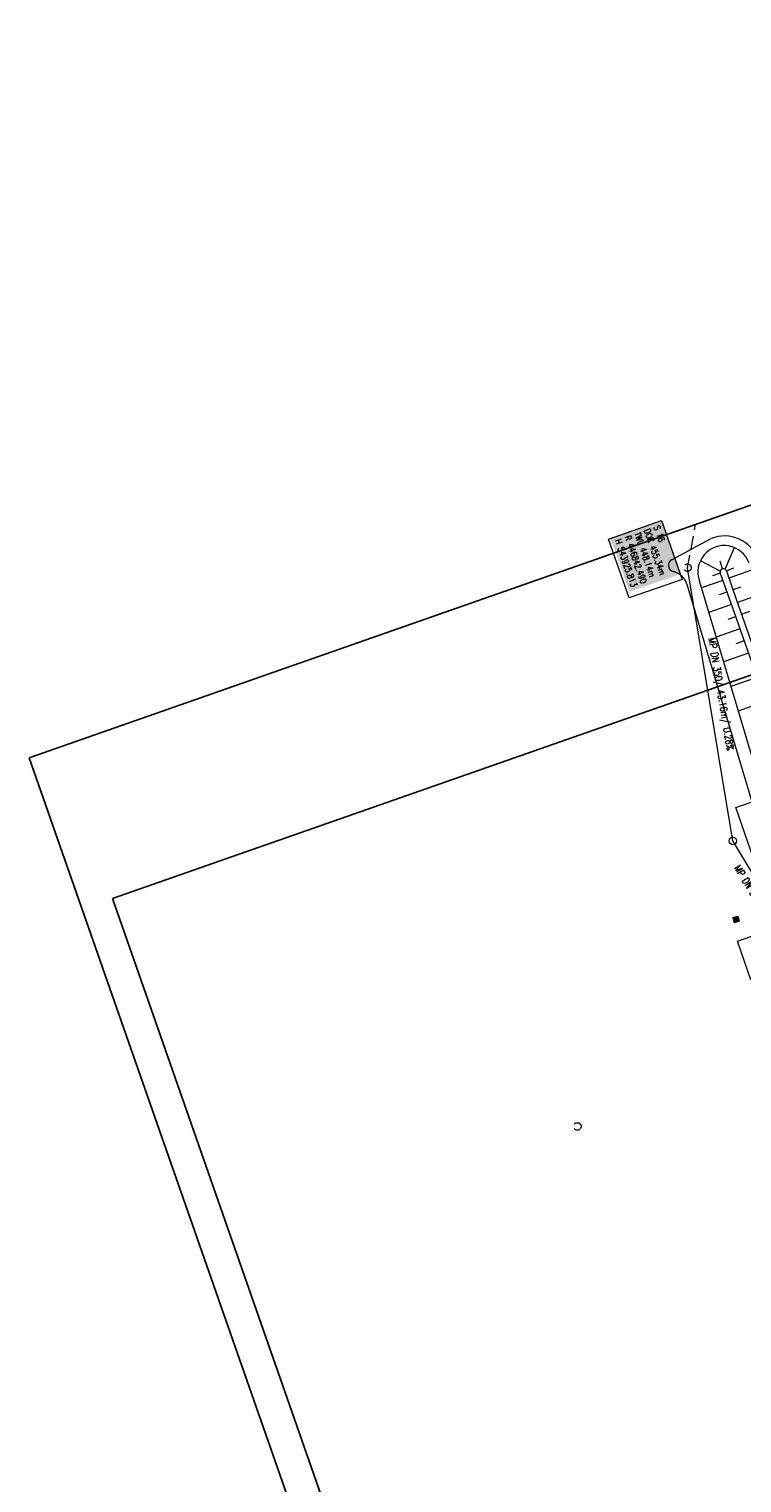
# Model space of a CAD drawing. Extents: x 232973 to 447511, y -373687 to 444035.
# Tile 16 of 40: x 446740 to 446851, y 443783 to 444010. Entities that reach past the tile are written whole.
import ezdxf

# ---------------------------------------------------------------- set-up
doc = ezdxf.new("R2010")
doc.units = 0
doc.header["$LTSCALE"] = 2
doc.header["$MEASUREMENT"] = 0
doc.linetypes.add('AUSGEZOGEN', pattern=[0])
doc.linetypes.add('GESTRICH-X2', pattern=[1.5, 1, -0.5])
doc.layers.get('0').update_dxf_attribs({"linetype": 'AUSGEZOGEN'})
for name, color, linetype in [('Beschriftung', 7, 'CONTINUOUS'), ('GLOBAL', 7, 'CONTINUOUS'), ('Hintergrund', 7, 'CONTINUOUS'), ('Hintergrundplan', 7, 'CONTINUOUS'), ('KANAL', 7, 'GESTRICH-X2'), ('Planeinteilung', 6, 'CONTINUOUS'), ('RAHMEN', 250, 'AUSGEZOGEN')]:
    doc.layers.add(name, color=color, linetype=linetype)
doc.styles.add('14059', font='txt_____.ttf', dxfattribs={"width": 0.8, "height": 1})
doc.styles.add('905', font='txt_____.ttf', dxfattribs={"width": 0.8, "height": 1})

# ---------------------------------------------------------------- blocks, each defined once
blk = doc.blocks.new('1135420')
for p, q in [((0, 297), (0, 0)), ((0, 0), (1135, 0))]:
    blk.add_line(p, q)
at = {"layer": 'RAHMEN'}
for p, q in [((25, 415), (25, 5)), ((25, 5), (950, 5))]:
    blk.add_line(p, q, dxfattribs=at)
blk = doc.blocks.new('Schacht')
at = {"color": 18, "lineweight": 5, "true_color": 0x000000}
blk.add_circle((0, 0), 0.779, dxfattribs=at)
blk = doc.blocks.new('SK-quadrat Rand')
at = {"color": 18, "lineweight": 5, "true_color": 0x000000}
for p, q in [((-0.4, 0.8), (-0.4, 0)), ((-0.4, 0.8), (0.4, 0.8)), ((-0.4, 0), (0.4, 0)), ((-0.2, 0.8), (-0.2, 0)), ((0, 0.8), (0, 0)), ((0.2, 0.8), (0.2, 0)), ((0.4, 0.8), (0.4, 0))]:
    blk.add_line(p, q, dxfattribs=at)

msp = doc.modelspace()

# ---------------------------------------------------------------- linework, layer by layer
at = {"layer": 'Beschriftung', "color": 18, "lineweight": 5, "true_color": 0x000000}
msp.add_lwpolyline([(446838.44, 443933.14), (446841.64, 443923.99), (446833.39, 443921.11), (446830.2, 443930.26)], close=True, dxfattribs=at)
at = {"layer": 'GLOBAL', "color": 92, "lineweight": 5, "true_color": 0x00b400}
for p, q in [((446849.55, 443883.24, 455.26), (446842.49, 443925.81, 455.34)), ((446863.93, 443859.49, 449.83), (446849.55, 443883.24, 455.26))]:
    msp.add_line(p, q, dxfattribs=at)
at = {"layer": 'GLOBAL', "color": 18, "lineweight": 5, "true_color": 0x000000}
for points in [[(446858.25, 443891.31), (446861.48, 443882.04), (446853.24, 443879.16), (446850, 443888.43)], [(446855.49, 443869.45), (446857.58, 443863.46), (446852.36, 443861.63), (446850.27, 443867.62)]]:
    msp.add_lwpolyline(points, close=True, dxfattribs=at)
at = {"layer": 'Hintergrund', "color": 254, "lineweight": 15, "true_color": 0xcccccc}
for p, q in [((446840.1, 443927.1), (446846.17, 443930.35)), ((446848.34, 443925.56), (446849.81, 443928.94)), ((446847.59, 443925.27), (446844.49, 443926.9)), ((446847.93, 443925.62), (446847.57, 443926.83)), ((446848.54, 443925.3), (446849.72, 443925.77)), ((446861.94, 443864.82), (446844.35, 443923.76)), ((446848, 443923.83), (446844.67, 443922.67)), ((446847.6, 443924.97), (446846.38, 443924.55)), ((446852.48, 443925.4), (446848.94, 443924.16)), ((446860.04, 443864.19), (446842.43, 443923.19)), ((446848.64, 443922.02), (446847.41, 443921.59)), ((446850.79, 443922.8), (446849.57, 443922.37)), ((446853.8, 443921.63), (446850.27, 443920.39)), ((446849.32, 443920.06), (446845.82, 443918.83)), ((446852.14, 443918.96), (446850.92, 443918.53)), ((446849.98, 443918.17), (446848.76, 443917.74)), ((446850.64, 443916.28), (446846.96, 443914.99)), ((446851.31, 443914.39), (446850.01, 443913.94)), ((446851.97, 443912.51), (446848.11, 443911.15)), ((446853.29, 443908.73), (446849.25, 443907.32)), ((446854.61, 443904.96), (446850.4, 443903.48))]:
    msp.add_line(p, q, dxfattribs=at)
for points in [[(446853.5, 443927.04, 0.427073), (446846.17, 443930.35)], [(446852.08, 443926.54, 1), (446844.35, 443923.76)], [(446840.1, 443927.1, 0.733089), (446840.3, 443925.21)], [(446848.54, 443925.3, 1.00062), (446847.6, 443924.97)], [(446842.44, 443923.16, 0.256384), (446840.3, 443925.21)]]:
    msp.add_lwpolyline(points, format="xyb", dxfattribs=at)
for points in [[(446847.6, 443924.97), (446849.25, 443920.26), (446849.69, 443918.99), (446854.21, 443906.1), (446855.87, 443901.38), (446866.23, 443871.81)], [(446848.54, 443925.3), (446850.2, 443920.59), (446850.64, 443919.32), (446855.16, 443906.43), (446856.81, 443901.71), (446867.17, 443872.14)]]:
    msp.add_lwpolyline(points, dxfattribs=at)
at = {"layer": 'Hintergrundplan', "color": 254, "lineweight": 15, "true_color": 0xcccccc}
for p, q in [((446840.1, 443927.1), (446846.17, 443930.35)), ((446848.34, 443925.56), (446849.81, 443928.94)), ((446847.59, 443925.27), (446844.49, 443926.9)), ((446847.93, 443925.62), (446847.57, 443926.83)), ((446848.54, 443925.3), (446849.72, 443925.77)), ((446861.94, 443864.82), (446844.35, 443923.76)), ((446848, 443923.83), (446844.67, 443922.67)), ((446847.6, 443924.97), (446846.38, 443924.55)), ((446852.48, 443925.4), (446848.94, 443924.16)), ((446860.04, 443864.19), (446842.43, 443923.19)), ((446848.64, 443922.02), (446847.41, 443921.59)), ((446850.79, 443922.8), (446849.57, 443922.37)), ((446853.8, 443921.63), (446850.27, 443920.39)), ((446849.32, 443920.06), (446845.82, 443918.83)), ((446852.14, 443918.96), (446850.92, 443918.53)), ((446849.98, 443918.17), (446848.76, 443917.74)), ((446850.64, 443916.28), (446846.96, 443914.99)), ((446851.31, 443914.39), (446850.01, 443913.94)), ((446851.97, 443912.51), (446848.11, 443911.15)), ((446853.29, 443908.73), (446849.25, 443907.32)), ((446854.61, 443904.96), (446850.4, 443903.48))]:
    msp.add_line(p, q, dxfattribs=at)
for points in [[(446853.5, 443927.04, 0.427073), (446846.17, 443930.35)], [(446852.08, 443926.54, 1), (446844.35, 443923.76)], [(446840.1, 443927.1, 0.733089), (446840.3, 443925.21)], [(446848.54, 443925.3, 1.00062), (446847.6, 443924.97)], [(446842.44, 443923.16, 0.256384), (446840.3, 443925.21)]]:
    msp.add_lwpolyline(points, format="xyb", dxfattribs=at)
for points in [[(446847.6, 443924.97), (446849.25, 443920.26), (446849.69, 443918.99), (446854.21, 443906.1), (446855.87, 443901.38), (446866.23, 443871.81)], [(446848.54, 443925.3), (446850.2, 443920.59), (446850.64, 443919.32), (446855.16, 443906.43), (446856.81, 443901.71), (446867.17, 443872.14)]]:
    msp.add_lwpolyline(points, dxfattribs=at)
at = {"layer": 'KANAL', "color": 92, "lineweight": 5, "true_color": 0x00b400}
msp.add_line((446842.49, 443925.81, 455.34), (446843.75, 443932.56, 454.11), dxfattribs=at)

# ---------------------------------------------------------------- block references
at = {"layer": 'GLOBAL', "xscale": 0.75, "yscale": 0.75, "zscale": 0.75}
msp.add_blockref('Schacht', (446849.55, 443883.24, 455.26), dxfattribs=at)
at = {"layer": 'KANAL', "xscale": 0.75, "yscale": 0.75, "zscale": 0.75}
for p in [(446842.49, 443925.81, 455.34), (446825.32, 443838.78, 450.43)]:
    msp.add_blockref('Schacht', p, dxfattribs=at)
at = {"layer": 'KANAL', "rotation": 15.42941894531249}
msp.add_blockref('SK-quadrat Rand', (446850.14, 443870.64, 454.54), dxfattribs=at)
at = {"layer": 'Planeinteilung', "linetype": 'Continuous', "rotation": 289.2892292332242}
msp.add_blockref('1135420', (446739.88, 443896.21), dxfattribs=at)

# ---------------------------------------------------------------- texts
at = {"layer": 'Beschriftung', "color": 18, "true_color": 0x000000, "insert": (446838.14, 443932.5), "char_height": 1, "attachment_point": 1, "rotation": 289.2551, "line_spacing_factor": 0.959981, "style": '14059', "bg_fill": 1, "box_fill_scale": 1.5, "bg_fill_color": 256, "bg_fill_true_color": 11599800, "bg_fill_transparency": 0}
msp.add_mtext('S 16^JDOK 455.34m^JTWL 448.14m^JR 446842.490^JH 543925.813', dxfattribs=at)
at = {"layer": 'GLOBAL', "color": 92, "true_color": 0x00b400, "char_height": 1.1, "attachment_point": 1, "line_spacing_factor": 0.959981, "style": '905'}
for s, insert, rotation in [('MP DN 350/ 43.16m/ 0.28%', (446846.83, 443914.97), 279.4143), ('MP DN 350/27.76m/ 1.73%', (446850.67, 443879.61), 301.2073)]:
    msp.add_mtext(s, dxfattribs=dict(at, insert=insert, rotation=rotation))

doc.saveas('drawing.dxf')
